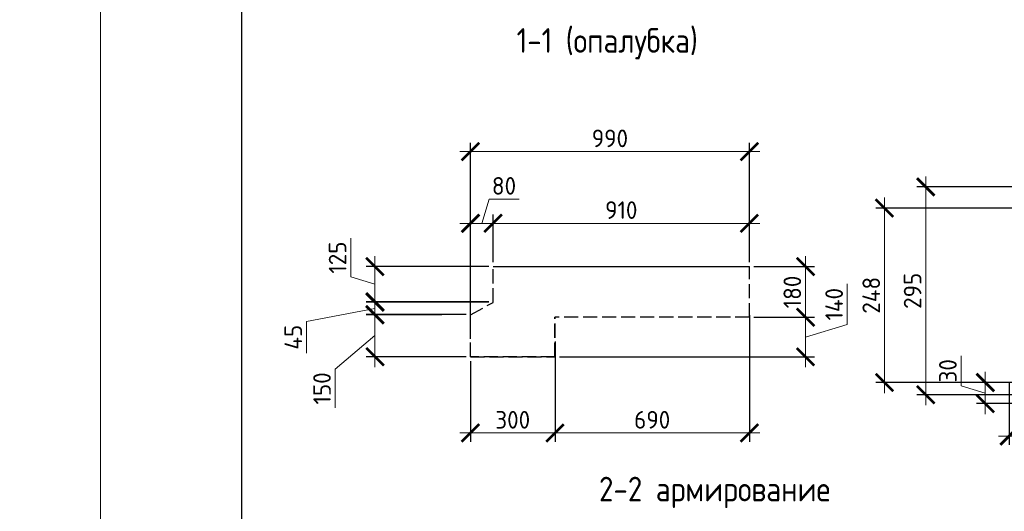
# Model space of a CAD drawing. Header units: millimetres. Extents: x 259029 to 2494469, y -731578 to -57567.
# Tile 215 of 253: x 468339 to 482318, y -503855 to -496876. Entities that reach past the tile are written whole.
import ezdxf
from ezdxf import colors
from ezdxf.entities.mleader import LeaderData, LeaderLine
from ezdxf.math import Vec2, Vec3

# ---------------------------------------------------------------- set-up
doc = ezdxf.new("R2010")
doc.units = ezdxf.units.MM
doc.linetypes.add('______2', pattern=[270, 200, -70])
doc.layers.get('Defpoints').update_dxf_attribs({"color": 140})
for name, color, linetype, lineweight in [('RAZMER', 100, 'Continuous', 15), ('Standard', 7, 'Continuous', 25), ('Выноски', 20, 'Continuous', 20), ('ПЛИТА', 152, 'Continuous', 35), ('РАЗРЕЗЫ', 10, 'Continuous', 60), ('Символы 0.20', 1, 'Continuous', 20), ('Текст', 41, 'Continuous', 30), ('ТОНКИЕ', 7, 'Continuous', 9)]:
    doc.layers.add(name, color=color, linetype=linetype, lineweight=lineweight)
doc.layers.add('ТОЛСТЫЕ_ОСНОВНЫЕ', color=6, linetype='Continuous')
doc.styles.add('ГОСТ', font='GOST_Common.ttf')
doc.dimstyles.new('ГОСТ', dxfattribs={"dimscale": 0, "dimtxt": 2.5, "dimasz": 2.5, "dimexe": 1.25, "dimexo": 0.625, "dimtad": 1, "dimdec": 0, "dimtxsty": 'ГОСТ', "dimblk": 'ARCHTICK', "dimcen": 2.5, "dimdle": 1.5, "dimclrd": 256, "dimclre": 256, "dimclrt": 256, "dimadec": 0, "dimazin": 0, "dimtfac": 1, "dimtdec": 0, "dimtmove": 1, "dimatfit": 3, "dimfxl": 2, "dimtfill": 1, "dimlwd": 0, "dimarcsym": 0})
doc.dimstyles.new('М10', dxfattribs={"dimscale": 0, "dimtxt": 2.5, "dimasz": 2.5, "dimexe": 1.25, "dimexo": 0.625, "dimtad": 1, "dimdec": 0, "dimlfac": 0.1, "dimtxsty": 'ГОСТ', "dimblk": 'ARCHTICK', "dimcen": 2.5, "dimdle": 1.5, "dimclrd": 256, "dimclre": 256, "dimclrt": 256, "dimadec": 0, "dimazin": 0, "dimtfac": 1, "dimtdec": 0, "dimtmove": 1, "dimatfit": 3, "dimfxl": 2, "dimtfill": 1, "dimlwd": -1, "dimarcsym": 0})

# ---------------------------------------------------------------- blocks, each defined once
blk = doc.blocks.new('*U87')
at = {"layer": 'ТОЛСТЫЕ_ОСНОВНЫЕ', "color": 6}
blk.add_lwpolyline([(20, 5), (415, 5), (415, 292), (20, 292)], close=True, dxfattribs=at)
at = {"layer": 'ТОНКИЕ'}
blk.add_lwpolyline([(0, 0), (420, 0), (420, 297), (0, 297)], close=True, dxfattribs=at)
blk = doc.blocks.new('_ArchTick')
at = {"color": 0, "linetype": 'ByBlock', "const_width": 0.15}
blk.add_lwpolyline([(-0.5, -0.5), (0.5, 0.5)], dxfattribs=at)
blk = doc.blocks.new('*D115')
at = {"layer": 'Defpoints', "color": 0, "lineweight": -2, "transparency": 16777216}
for p in [(478699, -498748), (478699, -500381), (474739, -501471)]:
    blk.add_point(p, dxfattribs=at)
at = {"layer": 'РАЗРЕЗЫ', "lineweight": -2, "transparency": 16777216}
for p, q in [((474739, -501408), (474739, -498623)), ((478699, -500318), (478699, -498623))]:
    blk.add_line(p, q, dxfattribs=at)
at = {"layer": 'РАЗРЕЗЫ', "lineweight": 0, "transparency": 16777216}
blk.add_line((474589, -498748), (478849, -498748), dxfattribs=at)
at = {"layer": 'РАЗРЕЗЫ', "lineweight": 0, "transparency": 16777216, "xscale": 250, "yscale": 250, "zscale": 250, "rotation": 180}
blk.add_blockref('_ArchTick', (474739, -498748), dxfattribs=at)
at = {"layer": 'РАЗРЕЗЫ', "lineweight": 0, "transparency": 16777216, "xscale": 250, "yscale": 250, "zscale": 250}
blk.add_blockref('_ArchTick', (478699, -498748), dxfattribs=at)
at = {"layer": 'РАЗРЕЗЫ', "lineweight": 0, "transparency": 16777216, "insert": (476719, -498561), "char_height": 250, "attachment_point": 5, "style": 'ГОСТ', "bg_fill": 3, "box_fill_scale": 1.1, "bg_fill_color": 256, "bg_fill_true_color": 13158600, "bg_fill_transparency": 0}
blk.add_mtext('990', dxfattribs=at)
blk = doc.blocks.new('*D116')
at = {"layer": 'Defpoints', "color": 0, "lineweight": -2, "transparency": 16777216}
for p in [(478699, -500381), (478699, -501101), (479496, -501101)]:
    blk.add_point(p, dxfattribs=at)
at = {"layer": 'РАЗРЕЗЫ', "lineweight": 0, "transparency": 16777216}
blk.add_line((479496, -500231), (479496, -501251), dxfattribs=at)
at = {"layer": 'РАЗРЕЗЫ', "lineweight": -2, "transparency": 16777216}
for p, q in [((478762, -500381), (479621, -500381)), ((478762, -501101), (479621, -501101))]:
    blk.add_line(p, q, dxfattribs=at)
at = {"layer": 'РАЗРЕЗЫ', "lineweight": 0, "transparency": 16777216, "xscale": 250, "yscale": 250, "zscale": 250}
for p, rotation in [((479496, -500381), 90), ((479496, -501101), 270)]:
    blk.add_blockref('_ArchTick', p, dxfattribs=dict(at, rotation=rotation))
at = {"layer": 'РАЗРЕЗЫ', "lineweight": 0, "transparency": 16777216, "insert": (479308, -500741), "char_height": 250, "attachment_point": 5, "rotation": 90, "style": 'ГОСТ', "bg_fill": 3, "box_fill_scale": 1.1, "bg_fill_color": 256, "bg_fill_true_color": 13158600, "bg_fill_transparency": 0}
blk.add_mtext('180', dxfattribs=at)
blk = doc.blocks.new('*D117')
at = {"layer": 'Defpoints', "color": 0, "lineweight": -2, "transparency": 16777216}
for p in [(478699, -501101), (475939, -501661), (479496, -501661)]:
    blk.add_point(p, dxfattribs=at)
at = {"layer": 'РАЗРЕЗЫ', "lineweight": 0, "transparency": 16777216}
for p, q in [((480089, -501203), (480089, -500628)), ((479496, -500951), (479496, -501811)), ((479496, -501381), (480089, -501203))]:
    blk.add_line(p, q, dxfattribs=at)
at = {"layer": 'РАЗРЕЗЫ', "lineweight": -2, "transparency": 16777216}
for p, q in [((478762, -501101), (479621, -501101)), ((476002, -501661), (479621, -501661))]:
    blk.add_line(p, q, dxfattribs=at)
at = {"layer": 'РАЗРЕЗЫ', "lineweight": 0, "transparency": 16777216, "xscale": 250, "yscale": 250, "zscale": 250}
for p, rotation in [((479496, -501101), 90), ((479496, -501661), 270)]:
    blk.add_blockref('_ArchTick', p, dxfattribs=dict(at, rotation=rotation))
at = {"layer": 'РАЗРЕЗЫ', "lineweight": 0, "transparency": 16777216, "insert": (479902, -500915), "char_height": 250, "attachment_point": 5, "rotation": 90, "style": 'ГОСТ', "bg_fill": 3, "box_fill_scale": 1.1, "bg_fill_color": 256, "bg_fill_true_color": 13158600, "bg_fill_transparency": 0}
blk.add_mtext('140', dxfattribs=at)
blk = doc.blocks.new('*D136')
at = {"layer": 'Defpoints', "color": 0, "lineweight": -2, "transparency": 16777216}
for p in [(474739, -501661), (475939, -501661), (475939, -502743)]:
    blk.add_point(p, dxfattribs=at)
at = {"layer": 'РАЗРЕЗЫ', "lineweight": -2, "transparency": 16777216}
for p, q in [((474739, -501723), (474739, -502868)), ((475939, -501723), (475939, -502868))]:
    blk.add_line(p, q, dxfattribs=at)
at = {"layer": 'РАЗРЕЗЫ', "lineweight": 0, "transparency": 16777216}
blk.add_line((474589, -502743), (476089, -502743), dxfattribs=at)
at = {"layer": 'РАЗРЕЗЫ', "lineweight": 0, "transparency": 16777216, "xscale": 250, "yscale": 250, "zscale": 250, "rotation": 180}
blk.add_blockref('_ArchTick', (474739, -502743), dxfattribs=at)
at = {"layer": 'РАЗРЕЗЫ', "lineweight": 0, "transparency": 16777216, "xscale": 250, "yscale": 250, "zscale": 250}
blk.add_blockref('_ArchTick', (475939, -502743), dxfattribs=at)
at = {"layer": 'РАЗРЕЗЫ', "lineweight": 0, "transparency": 16777216, "insert": (475339, -502556), "char_height": 250, "attachment_point": 5, "style": 'ГОСТ', "bg_fill": 3, "box_fill_scale": 1.1, "bg_fill_color": 256, "bg_fill_true_color": 13158600, "bg_fill_transparency": 0}
blk.add_mtext('300', dxfattribs=at)
blk = doc.blocks.new('*D137')
at = {"layer": 'Defpoints', "color": 0, "lineweight": -2, "transparency": 16777216}
for p in [(474739, -499767), (474739, -500381), (475060, -500381)]:
    blk.add_point(p, dxfattribs=at)
at = {"layer": 'РАЗРЕЗЫ', "lineweight": 0, "transparency": 16777216}
for p, q in [((474900, -499767), (475003, -499423)), ((475003, -499423), (475428, -499423)), ((475210, -499767), (474589, -499767))]:
    blk.add_line(p, q, dxfattribs=at)
at = {"layer": 'РАЗРЕЗЫ', "lineweight": -2, "transparency": 16777216}
for p, q in [((474739, -500318), (474739, -499642)), ((475060, -500318), (475060, -499642))]:
    blk.add_line(p, q, dxfattribs=at)
at = {"layer": 'РАЗРЕЗЫ', "lineweight": 0, "transparency": 16777216, "xscale": 250, "yscale": 250, "zscale": 250, "rotation": 180}
blk.add_blockref('_ArchTick', (474739, -499767), dxfattribs=at)
at = {"layer": 'РАЗРЕЗЫ', "lineweight": 0, "transparency": 16777216, "xscale": 250, "yscale": 250, "zscale": 250}
blk.add_blockref('_ArchTick', (475060, -499767), dxfattribs=at)
at = {"layer": 'РАЗРЕЗЫ', "lineweight": 0, "transparency": 16777216, "insert": (475215, -499235), "char_height": 250, "attachment_point": 5, "style": 'ГОСТ', "bg_fill": 3, "box_fill_scale": 1.1, "bg_fill_color": 256, "bg_fill_true_color": 13158600, "bg_fill_transparency": 0}
blk.add_mtext('80', dxfattribs=at)
blk = doc.blocks.new('*D138')
at = {"layer": 'Defpoints', "color": 0, "lineweight": -2, "transparency": 16777216}
for p in [(475060, -499867), (478699, -499767), (478699, -500049)]:
    blk.add_point(p, dxfattribs=at)
at = {"layer": 'РАЗРЕЗЫ', "lineweight": -2, "transparency": 16777216}
for p, q in [((475060, -499804), (475060, -499642)), ((478699, -499986), (478699, -499642))]:
    blk.add_line(p, q, dxfattribs=at)
at = {"layer": 'РАЗРЕЗЫ', "lineweight": 0, "transparency": 16777216}
blk.add_line((474910, -499767), (478849, -499767), dxfattribs=at)
at = {"layer": 'РАЗРЕЗЫ', "lineweight": 0, "transparency": 16777216, "xscale": 250, "yscale": 250, "zscale": 250, "rotation": 180}
blk.add_blockref('_ArchTick', (475060, -499767), dxfattribs=at)
at = {"layer": 'РАЗРЕЗЫ', "lineweight": 0, "transparency": 16777216, "xscale": 250, "yscale": 250, "zscale": 250}
blk.add_blockref('_ArchTick', (478699, -499767), dxfattribs=at)
at = {"layer": 'РАЗРЕЗЫ', "lineweight": 0, "transparency": 16777216, "insert": (476880, -499579), "char_height": 250, "attachment_point": 5, "style": 'ГОСТ', "bg_fill": 3, "box_fill_scale": 1.1, "bg_fill_color": 256, "bg_fill_true_color": 13158600, "bg_fill_transparency": 0}
blk.add_mtext('910', dxfattribs=at)
blk = doc.blocks.new('*D139')
at = {"layer": 'Defpoints', "color": 0, "lineweight": -2, "transparency": 16777216}
for p in [(478699, -501006), (475939, -501381), (478699, -502743)]:
    blk.add_point(p, dxfattribs=at)
at = {"layer": 'РАЗРЕЗЫ', "lineweight": -2, "transparency": 16777216}
for p, q in [((478699, -501069), (478699, -502868)), ((475939, -501443), (475939, -502868))]:
    blk.add_line(p, q, dxfattribs=at)
at = {"layer": 'РАЗРЕЗЫ', "lineweight": 0, "transparency": 16777216}
blk.add_line((475789, -502743), (478849, -502743), dxfattribs=at)
at = {"layer": 'РАЗРЕЗЫ', "lineweight": 0, "transparency": 16777216, "xscale": 250, "yscale": 250, "zscale": 250, "rotation": 180}
blk.add_blockref('_ArchTick', (475939, -502743), dxfattribs=at)
at = {"layer": 'РАЗРЕЗЫ', "lineweight": 0, "transparency": 16777216, "xscale": 250, "yscale": 250, "zscale": 250}
blk.add_blockref('_ArchTick', (478699, -502743), dxfattribs=at)
at = {"layer": 'РАЗРЕЗЫ', "lineweight": 0, "transparency": 16777216, "insert": (477319, -502556), "char_height": 250, "attachment_point": 5, "style": 'ГОСТ', "bg_fill": 3, "box_fill_scale": 1.1, "bg_fill_color": 256, "bg_fill_true_color": 13158600, "bg_fill_transparency": 0}
blk.add_mtext('690', dxfattribs=at)
blk = doc.blocks.new('*D140')
at = {"layer": 'Defpoints', "color": 0, "lineweight": -2, "transparency": 16777216}
for p in [(473383, -501062), (474739, -501062), (474739, -501661)]:
    blk.add_point(p, dxfattribs=at)
at = {"layer": 'РАЗРЕЗЫ', "lineweight": 0, "transparency": 16777216}
for p, q in [((473383, -501811), (473383, -500912)), ((473383, -501361), (472819, -501835)), ((472819, -501835), (472819, -502385))]:
    blk.add_line(p, q, dxfattribs=at)
at = {"layer": 'РАЗРЕЗЫ', "lineweight": -2, "transparency": 16777216}
for p, q in [((474677, -501062), (473258, -501062)), ((474677, -501661), (473258, -501661))]:
    blk.add_line(p, q, dxfattribs=at)
at = {"layer": 'РАЗРЕЗЫ', "lineweight": 0, "transparency": 16777216, "xscale": 250, "yscale": 250, "zscale": 250}
for p, rotation in [((473383, -501062), 90), ((473383, -501661), 270)]:
    blk.add_blockref('_ArchTick', p, dxfattribs=dict(at, rotation=rotation))
at = {"layer": 'РАЗРЕЗЫ', "lineweight": 0, "transparency": 16777216, "insert": (472631, -502110), "char_height": 250, "attachment_point": 5, "rotation": 90, "style": 'ГОСТ', "bg_fill": 3, "box_fill_scale": 1.1, "bg_fill_color": 256, "bg_fill_true_color": 13158600, "bg_fill_transparency": 0}
blk.add_mtext('150', dxfattribs=at)
blk = doc.blocks.new('*D141')
at = {"layer": 'Defpoints', "color": 0, "lineweight": -2, "transparency": 16777216}
for p in [(473383, -500887), (475060, -500887), (474393, -501065)]:
    blk.add_point(p, dxfattribs=at)
at = {"layer": 'РАЗРЕЗЫ', "lineweight": 0, "transparency": 16777216}
for p, q in [((473383, -501215), (473383, -500737)), ((473383, -500976), (472410, -501159)), ((472410, -501159), (472410, -501609))]:
    blk.add_line(p, q, dxfattribs=at)
at = {"layer": 'РАЗРЕЗЫ', "lineweight": -2, "transparency": 16777216}
for p, q in [((474998, -500887), (473258, -500887)), ((474330, -501065), (473258, -501065))]:
    blk.add_line(p, q, dxfattribs=at)
at = {"layer": 'РАЗРЕЗЫ', "lineweight": 0, "transparency": 16777216, "xscale": 250, "yscale": 250, "zscale": 250}
for p, rotation in [((473383, -500887), 90), ((473383, -501065), 270)]:
    blk.add_blockref('_ArchTick', p, dxfattribs=dict(at, rotation=rotation))
at = {"layer": 'РАЗРЕЗЫ', "lineweight": 0, "transparency": 16777216, "insert": (472223, -501384), "char_height": 250, "attachment_point": 5, "rotation": 90, "style": 'ГОСТ', "bg_fill": 3, "box_fill_scale": 1.1, "bg_fill_color": 256, "bg_fill_true_color": 13158600, "bg_fill_transparency": 0}
blk.add_mtext('45', dxfattribs=at)
blk = doc.blocks.new('*D142')
at = {"layer": 'Defpoints', "color": 0, "lineweight": -2, "transparency": 16777216}
for p in [(473383, -500381), (475060, -500381), (475060, -500881)]:
    blk.add_point(p, dxfattribs=at)
at = {"layer": 'РАЗРЕЗЫ', "lineweight": 0, "transparency": 16777216}
for p, q in [((473039, -500528), (473039, -499978)), ((473383, -501031), (473383, -500231)), ((473383, -500631), (473039, -500528))]:
    blk.add_line(p, q, dxfattribs=at)
at = {"layer": 'РАЗРЕЗЫ', "lineweight": -2, "transparency": 16777216}
for p, q in [((474998, -500381), (473258, -500381)), ((474998, -500881), (473258, -500881))]:
    blk.add_line(p, q, dxfattribs=at)
at = {"layer": 'РАЗРЕЗЫ', "lineweight": 0, "transparency": 16777216, "xscale": 250, "yscale": 250, "zscale": 250}
for p, rotation in [((473383, -500381), 90), ((473383, -500881), 270)]:
    blk.add_blockref('_ArchTick', p, dxfattribs=dict(at, rotation=rotation))
at = {"layer": 'РАЗРЕЗЫ', "lineweight": 0, "transparency": 16777216, "insert": (472852, -500253), "char_height": 250, "attachment_point": 5, "rotation": 90, "style": 'ГОСТ', "bg_fill": 3, "box_fill_scale": 1.1, "bg_fill_color": 256, "bg_fill_true_color": 13158600, "bg_fill_transparency": 0}
blk.add_mtext('125', dxfattribs=at)
blk = doc.blocks.new('*D146')
at = {"layer": 'Defpoints', "color": 0, "lineweight": -2, "ltscale": 100, "transparency": 16777216}
for p in [(482757, -502026), (482048, -502326), (482757, -502326)]:
    blk.add_point(p, dxfattribs=at)
at = {"layer": 'RAZMER', "ltscale": 100, "transparency": 16777216}
for p, q in [((481704, -502072), (481704, -501647)), ((482048, -501876), (482048, -502476)), ((482048, -502176), (481704, -502072))]:
    blk.add_line(p, q, dxfattribs=at)
at = {"layer": 'RAZMER', "lineweight": -2, "ltscale": 100, "transparency": 16777216}
for p, q in [((482695, -502026), (481923, -502026)), ((482695, -502326), (481923, -502326))]:
    blk.add_line(p, q, dxfattribs=at)
at = {"layer": 'RAZMER', "ltscale": 100, "transparency": 16777216, "xscale": 250, "yscale": 250, "zscale": 250}
for p, rotation in [((482048, -502026), 90), ((482048, -502326), 270)]:
    blk.add_blockref('_ArchTick', p, dxfattribs=dict(at, rotation=rotation))
at = {"layer": 'RAZMER', "ltscale": 100, "transparency": 16777216, "insert": (481517, -501860), "char_height": 250, "attachment_point": 5, "rotation": 90, "style": 'ГОСТ', "bg_fill": 3, "box_fill_scale": 1.1, "bg_fill_color": 256, "bg_fill_true_color": 13158600, "bg_fill_transparency": 0}
blk.add_mtext('30', dxfattribs=at)
blk = doc.blocks.new('*D148')
at = {"layer": 'Defpoints', "color": 0, "lineweight": -2, "ltscale": 100, "transparency": 16777216}
for p in [(482387, -501964), (482637, -501933), (482387, -502786)]:
    blk.add_point(p, dxfattribs=at)
at = {"layer": 'RAZMER', "lineweight": -2, "ltscale": 100, "transparency": 16777216}
for p, q in [((482387, -502027), (482387, -502911)), ((482637, -501996), (482637, -502911))]:
    blk.add_line(p, q, dxfattribs=at)
at = {"layer": 'RAZMER', "ltscale": 100, "transparency": 16777216}
for p, q in [((482787, -502786), (482237, -502786)), ((482512, -502786), (482690, -503379)), ((482690, -503379), (483115, -503379))]:
    blk.add_line(p, q, dxfattribs=at)
at = {"layer": 'RAZMER', "ltscale": 100, "transparency": 16777216, "xscale": 250, "yscale": 250, "zscale": 250, "rotation": 180}
blk.add_blockref('_ArchTick', (482387, -502786), dxfattribs=at)
at = {"layer": 'RAZMER', "ltscale": 100, "transparency": 16777216, "xscale": 250, "yscale": 250, "zscale": 250}
blk.add_blockref('_ArchTick', (482637, -502786), dxfattribs=at)
at = {"layer": 'RAZMER', "ltscale": 100, "transparency": 16777216, "insert": (482903, -503192), "char_height": 250, "attachment_point": 5, "style": 'ГОСТ', "bg_fill": 3, "box_fill_scale": 1.1, "bg_fill_color": 256, "bg_fill_true_color": 13158600, "bg_fill_transparency": 0}
blk.add_mtext('25', dxfattribs=at)
blk = doc.blocks.new('выаыв')
at = {"layer": 'Standard', "color": 7, "linetype": '______2', "lineweight": 30}
for p, q in [((483017, -472887), (483017, -472378)), ((486656, -473099), (486656, -472378)), ((482696, -473063), (483017, -472887)), ((482696, -473659), (482696, -473063)), ((483896, -473659), (483896, -473099)), ((486656, -473099), (483896, -473099)), ((482696, -473659), (482696, -473279)), ((483896, -473659), (482696, -473659)), ((483896, -473659), (482696, -473659)), ((482696, -473659), (483896, -473659)), ((483896, -473659), (482696, -473659))]:
    blk.add_line(p, q, dxfattribs=at)
at = {"layer": 'ПЛИТА', "color": 0, "lineweight": 30}
blk.add_line((483017, -472378), (486656, -472378), dxfattribs=at)
blk = doc.blocks.new('_None')
blk = doc.blocks.new('*D464')
at = {"layer": 'Defpoints', "color": 0, "lineweight": -2, "ltscale": 100, "transparency": 16777216}
for p in [(484277, -499250), (481203, -502200), (484277, -502200)]:
    blk.add_point(p, dxfattribs=at)
at = {"layer": 'RAZMER', "ltscale": 100, "transparency": 16777216}
blk.add_line((481203, -499100), (481203, -502350), dxfattribs=at)
at = {"layer": 'RAZMER', "lineweight": -2, "ltscale": 100, "transparency": 16777216}
for p, q in [((484214, -499250), (481078, -499250)), ((484214, -502200), (481078, -502200))]:
    blk.add_line(p, q, dxfattribs=at)
at = {"layer": 'RAZMER', "ltscale": 100, "transparency": 16777216, "xscale": 250, "yscale": 250, "zscale": 250}
for p, rotation in [((481203, -499250), 90), ((481203, -502200), 270)]:
    blk.add_blockref('_ArchTick', p, dxfattribs=dict(at, rotation=rotation))
at = {"layer": 'RAZMER', "ltscale": 100, "transparency": 16777216, "insert": (481016, -500725), "char_height": 250, "attachment_point": 5, "rotation": 90, "style": 'ГОСТ', "bg_fill": 3, "box_fill_scale": 1.1, "bg_fill_color": 256, "bg_fill_true_color": 13158600, "bg_fill_transparency": 0}
blk.add_mtext('295', dxfattribs=at)
blk = doc.blocks.new('*D465')
at = {"layer": 'Defpoints', "color": 0, "lineweight": -2, "ltscale": 100, "transparency": 16777216}
for p in [(480617, -499550), (484252, -499550), (484217, -502026)]:
    blk.add_point(p, dxfattribs=at)
at = {"layer": 'RAZMER', "ltscale": 100, "transparency": 16777216}
blk.add_line((480617, -502176), (480617, -499400), dxfattribs=at)
at = {"layer": 'RAZMER', "lineweight": -2, "ltscale": 100, "transparency": 16777216}
for p, q in [((484189, -499550), (480492, -499550)), ((484154, -502026), (480492, -502026))]:
    blk.add_line(p, q, dxfattribs=at)
at = {"layer": 'RAZMER', "ltscale": 100, "transparency": 16777216, "xscale": 250, "yscale": 250, "zscale": 250}
for p, rotation in [((480617, -499550), 90), ((480617, -502026), 270)]:
    blk.add_blockref('_ArchTick', p, dxfattribs=dict(at, rotation=rotation))
at = {"layer": 'RAZMER', "ltscale": 100, "transparency": 16777216, "insert": (480429, -500788), "char_height": 250, "attachment_point": 5, "rotation": 90, "style": 'ГОСТ', "bg_fill": 3, "box_fill_scale": 1.1, "bg_fill_color": 256, "bg_fill_true_color": 13158600, "bg_fill_transparency": 0}
blk.add_mtext('248', dxfattribs=at)

msp = doc.modelspace()

# ---------------------------------------------------------------- linework, layer by layer
at = {"layer": 'Standard', "color": 7, "linetype": '______2', "lineweight": 30}
for p, q in [((475060.2, -500888.7), (475060.2, -500380.5)), ((478699.2, -501100.7), (478699.2, -500380.5)), ((474739.2, -501065.2), (475060.2, -500888.7)), ((474739.2, -501660.7), (474739.2, -501079.4)), ((475939.2, -501660.7), (475939.2, -501100.7)), ((478699.2, -501100.7), (475939.2, -501100.7)), ((474739.2, -501660.7), (474739.2, -501280.7)), ((475939.2, -501660.7), (474739.2, -501660.7)), ((475939.2, -501660.7), (474739.2, -501660.7)), ((474739.2, -501660.7), (475939.2, -501660.7)), ((475939.2, -501660.7), (474739.2, -501660.7))]:
    msp.add_line(p, q, dxfattribs=at)
at = {"layer": 'ПЛИТА', "color": 0, "lineweight": 30}
msp.add_line((475060.2, -500380.5), (478699.2, -500380.5), dxfattribs=at)

# ---------------------------------------------------------------- block references
at = {"xscale": 100, "yscale": 100, "zscale": 100}
msp.add_blockref('*U87', (469488.3, -513960.7), dxfattribs=at)

# ---------------------------------------------------------------- texts
at = {"layer": 'Текст', "ltscale": 6, "char_height": 350, "width": 9466.585, "attachment_point": 2, "style": 'ГОСТ'}
for s, insert in [('{\\W0.9;1-1 (опалубка)}', (476681, -496995.2)), ('{\\W0.9;2-2 армирование}', (478206, -503364.3))]:
    msp.add_mtext(s, dxfattribs=dict(at, insert=insert))

# ---------------------------------------------------------------- leaders
at = {"layer": 'Символы 0.20'}
ml = msp.add_multileader_mtext('Standard', dxfattribs=at)
ml.set_content('2(л.6)', color=256, style='ГОСТ')
ml.set_leader_properties(color=256, linetype='ByLayer', lineweight=-1)
ml.set_arrow_properties(name='NONE')
ml.build(insert=Vec2(0, 0))
ml.multileader.update_dxf_attribs({"text_left_attachment_type": 6, "text_right_attachment_type": 6, "dogleg_length": 0.25, "arrow_head_size": 200, "scale": 100})
ctx = ml.context
ctx.base_point, ctx.scale, ctx.char_height, ctx.arrow_head_size, ctx.landing_gap_size, ctx.plane_origin = Vec3(371921.2, -497975.7), 100, 250, 200, 25, Vec3(374250.6, -497912.8)
ctx.left_attachment, ctx.right_attachment = 6, 6
notes = []
notes.append((ctx, [(1, (1, 1, 0), (372746.2, -497975.7), (-1, 0), 25, [(0, [(372734.6, -497201.1)], 0, [])])]))
ctx.mtext.insert, ctx.mtext.width, ctx.mtext.defined_height, ctx.mtext.flow_direction = Vec3(371946.2, -497675.7), 1094.387, 742.8, 5
for ctx, leaders in notes:
    for number, flags, end, landing, length, lines in leaders:
        leader = LeaderData()
        leader.index, (leader.has_last_leader_line, leader.has_dogleg_vector, leader.attachment_direction) = number, flags
        leader.last_leader_point, leader.dogleg_vector, leader.dogleg_length = Vec3(end), Vec3(landing), length
        for number, points, colour, breaks in lines:
            line = LeaderLine()
            line.index, line.vertices, line.color, line.breaks = number, Vec3.list(points), colors.encode_raw_color(colour), breaks
            leader.lines.append(line)
        ctx.leaders.append(leader)

# ---------------------------------------------------------------- next in the draw order: dimensions: what is measured, and where the dimension line sits
at = {"layer": 'RAZMER', "color": 30, "ltscale": 100}
dim = msp.add_linear_dim(base=(482048, -502325.5), p1=(482757, -502025.5), p2=(482757, -502325.5), angle=90, dimstyle='М10', override={"dimscale": 100, "dimtix": 0, "dimtofl": 1, "dimtmove": 1, "dimatfit": 3}, dxfattribs=at)
dim.commit()
dim.dimension.update_dxf_attribs({"geometry": '*D146', "text_midpoint": (481516.7, -502009.9)})
at = {"layer": 'РАЗРЕЗЫ', "color": 0, "lineweight": 0}
dim = msp.add_linear_dim(base=(478699.2, -498748.2), p1=(474739.2, -501470.7), p2=(478699.2, -500380.7), angle=180, dimstyle='ГОСТ', override={"dimscale": 100, "dimlfac": 0.25, "dimtix": 0, "dimtofl": 1, "dimtmove": 1, "dimatfit": 3}, dxfattribs=at)
dim.commit()
dim.dimension.update_dxf_attribs({"geometry": '*D115', "text_midpoint": (476719.2, -498560.7)})

# ---------------------------------------------------------------- next in the draw order: dimensions: what is measured, and where the dimension line sits
at = {"layer": 'RAZMER', "color": 30, "ltscale": 100}
dim = msp.add_linear_dim(base=(482387, -502785.6), p1=(482637, -501933.4), p2=(482387, -501964.2), dimstyle='М10', override={"dimscale": 100, "dimtix": 0, "dimtofl": 1, "dimtmove": 1, "dimatfit": 3}, dxfattribs=at)
dim.commit()
dim.dimension.update_dxf_attribs({"geometry": '*D148', "text_midpoint": (482752.6, -503191.9)})
at = {"layer": 'РАЗРЕЗЫ', "color": 0, "lineweight": 0}
for base, p1, p2, angle, picture, middle in [((474739.2, -499766.7), (475060.2, -500380.5), (474739.2, -500380.5), 180, '*D137', (475065.3, -499235.4)), ((479495.5, -501100.7), (478699.2, -500380.7), (478699.2, -501100.7), 90, '*D116', (479308, -500740.7))]:
    dim = msp.add_linear_dim(base=base, p1=p1, p2=p2, angle=angle, dimstyle='ГОСТ', override={"dimscale": 100, "dimlfac": 0.25, "dimtix": 0, "dimtofl": 1, "dimtmove": 1, "dimatfit": 3}, dxfattribs=at)
    dim.commit()
    dim.dimension.update_dxf_attribs({"geometry": picture, "text_midpoint": middle})

# ---------------------------------------------------------------- next in the draw order: dimensions: what is measured, and where the dimension line sits
for base, p1, p2, angle, picture, middle in [((478699.2, -499766.7), (475060.2, -499867), (478699.2, -500048.7), 180, '*D138', (476879.7, -499579.2)), ((479495.5, -501660.7), (478699.2, -501100.7), (475939.2, -501660.7), 90, '*D117', (479901.8, -501140.1))]:
    dim = msp.add_linear_dim(base=base, p1=p1, p2=p2, angle=angle, dimstyle='ГОСТ', override={"dimscale": 100, "dimlfac": 0.25, "dimtix": 0, "dimtofl": 1, "dimtmove": 1, "dimatfit": 3}, dxfattribs=at)
    dim.commit()
    dim.dimension.update_dxf_attribs({"geometry": picture, "text_midpoint": middle})

# ---------------------------------------------------------------- next in the draw order: dimensions: what is measured, and where the dimension line sits
dim = msp.add_linear_dim(base=(475939.2, -502743.3), p1=(474739.2, -501660.7), p2=(475939.2, -501660.7), angle=180, dimstyle='ГОСТ', override={"dimscale": 100, "dimlfac": 0.25, "dimtix": 0, "dimtofl": 1, "dimtmove": 1, "dimatfit": 3}, dxfattribs=at)
dim.commit()
dim.dimension.update_dxf_attribs({"geometry": '*D136', "text_midpoint": (475339.2, -502555.8)})

# ---------------------------------------------------------------- next in the draw order: dimensions: what is measured, and where the dimension line sits
dim = msp.add_linear_dim(base=(473382.9, -501062.2), p1=(474739.2, -501660.7), p2=(474739.2, -501062.2), angle=90, dimstyle='ГОСТ', override={"dimscale": 100, "dimlfac": 0.25, "dimtix": 0, "dimtofl": 1, "dimtmove": 1, "dimatfit": 3}, dxfattribs=at)
dim.commit()
dim.dimension.update_dxf_attribs({"geometry": '*D140', "text_midpoint": (472818.5, -501897), "dimtype": 160})
dim = msp.add_linear_dim(base=(478699.2, -502743.3), p1=(475939.2, -501380.7), p2=(478699.2, -501006.3), angle=180, dimstyle='ГОСТ', override={"dimscale": 100, "dimlfac": 0.25, "dimtix": 0, "dimtofl": 1, "dimtmove": 1, "dimatfit": 3}, dxfattribs=at)
dim.commit()
dim.dimension.update_dxf_attribs({"geometry": '*D139', "text_midpoint": (477319.2, -502555.8)})

# ---------------------------------------------------------------- next in the draw order: texts
at = {"layer": 'Выноски'}
note = msp.add_mtext_static_columns([''] * 2, width=19641.405, gutter_width=8167.2, height=0, dxfattribs=dict(at, insert=(385740.7, -502617.6), char_height=250, attachment_point=1, style='ГОСТ'))
for column, words in zip([note] + note.columns.linked_columns, ['\\pi10527.89954; \\P\\pi570.45,l346.2,t2000;1.^IОбщие указания см. лист 1. {\\H1.46663x; }\\P2.^IМонтажные узлы 1;2;3;4;6;7;8 см. лист{\\C0; 7.\\H1.45562x; \\H0.68699x;\\P}3.^IСварку производить согласно СП70.1330.2011 электродами Э42 ГОСТ 9467-75*.{\\H1.45929x; }\\P4.^IВсе металлические конструкции окрасить эмалью ПФ-1189 по ГОСТ 6465-79 в два слоя. Эмаль наносить на {\\H1.45807x; }\\P\\pi0,t346.2;грунтовку ГФ-021 по ГОСТ 25129-82 (первый слой - на заводе-изготовителе, второй слой - на монтаже).{\\H1.65848x; }\\P\\pi570.45,t2000;5.^IОгнезащиту металлических косоуров см.л. 9.{\\H1.19167x; }\\P6.^IДлину швов принимать по длине сопряжения свариваемых элементов. все катеты сварных швов принимать {\\H1.54728x; }\\P\\pi0,t346.2;высотой 6 мм, кроме оговоренных.{\\H1.42874x; }\\P\\pi570.45,t2000;7.^IМонтаж стальных конструкций производить в соответствии с указаниями СП 70.1333.0.2012"Несущие и {\\H1.46825x; }\\P\\pi0,t346.2;ограждающие конструкции".{\\H1.45508x; }\\P\\pi570.45,t2000;8.^IЖелезобетонные изделия монтировать на цем-песчаном растворе М100 толщ. 10мм.{\\H1.46099x; }\\P{\\C0;9.^IНа разрезах 1-1;2-2 отметки чистого пола.\\H1.45599x; \\H0.68682x;\\P\\pi10570.70257,l0,tz;\\H1.82587x; \\H0.54768x;\\P\\H1.55804x; \\H0.64183x;\\P\\H1.64732x; \\H0.60705x;\\P\\pi812.5,l41.6675;\\H1.23836x; \\H0.80752x;\\P}', '']):
    column.text = words

# ---------------------------------------------------------------- next in the draw order: dimensions: what is measured, and where the dimension line sits
at = {"layer": 'РАЗРЕЗЫ', "color": 0, "lineweight": 0}
dim = msp.add_linear_dim(base=(473382.9, -500886.7), p1=(474392.9, -501065.2), p2=(475060.2, -500886.7), angle=90, dimstyle='ГОСТ', override={"dimscale": 100, "dimlfac": 0.25, "dimtix": 0, "dimtofl": 1, "dimtmove": 1, "dimatfit": 3}, dxfattribs=at)
dim.commit()
dim.dimension.update_dxf_attribs({"geometry": '*D141', "text_midpoint": (472410.1, -501221.5), "dimtype": 160})

# ---------------------------------------------------------------- next in the draw order: dimensions: what is measured, and where the dimension line sits
dim = msp.add_linear_dim(base=(473382.9, -500380.5), p1=(475060.2, -500880.7), p2=(475060.2, -500380.5), angle=90, dimstyle='ГОСТ', override={"dimscale": 100, "dimlfac": 0.25, "dimtix": 0, "dimtofl": 1, "dimtmove": 1, "dimatfit": 3}, dxfattribs=at)
dim.commit()
dim.dimension.update_dxf_attribs({"geometry": '*D142', "text_midpoint": (472851.7, -500465)})

# ---------------------------------------------------------------- next in the draw order: block references
at = {"layer": 'РАЗРЕЗЫ', "color": 2, "lineweight": -2}
msp.add_blockref('выаыв', (-7957.1, -28002.2), dxfattribs=at)

# ---------------------------------------------------------------- next in the draw order: leaders
at = {"layer": 'Символы 0.20'}
ml = msp.add_multileader_mtext('Standard', dxfattribs=at)
ml.set_content('4(л.6)', color=256, style='ГОСТ')
ml.set_leader_properties(color=256, linetype='ByLayer', lineweight=-1)
ml.set_arrow_properties(name='NONE')
ml.build(insert=Vec2(0, 0))
ml.multileader.update_dxf_attribs({"text_left_attachment_type": 6, "text_right_attachment_type": 6, "dogleg_length": 0.25, "arrow_head_size": 200, "scale": 100})
ctx = ml.context
ctx.base_point, ctx.scale, ctx.char_height, ctx.arrow_head_size, ctx.landing_gap_size, ctx.plane_origin = Vec3(371759.6, -499158.6), 100, 250, 200, 25, Vec3(374250.6, -501442.8)
ctx.left_attachment, ctx.right_attachment = 6, 6
notes = []
notes.append((ctx, [(1, (1, 1, 0), (372609.6, -499158.6), (-1, 0), 25, [(0, [(372767.4, -499932.5)], 0, [])])]))
ctx.mtext.insert, ctx.mtext.width, ctx.mtext.defined_height, ctx.mtext.flow_direction = Vec3(371784.6, -498858.6), 1094.387, 742.8, 5
for ctx, leaders in notes:
    for number, flags, end, landing, length, lines in leaders:
        leader = LeaderData()
        leader.index, (leader.has_last_leader_line, leader.has_dogleg_vector, leader.attachment_direction) = number, flags
        leader.last_leader_point, leader.dogleg_vector, leader.dogleg_length = Vec3(end), Vec3(landing), length
        for number, points, colour, breaks in lines:
            line = LeaderLine()
            line.index, line.vertices, line.color, line.breaks = number, Vec3.list(points), colors.encode_raw_color(colour), breaks
            leader.lines.append(line)
        ctx.leaders.append(leader)

# ---------------------------------------------------------------- next in the draw order: dimensions: what is measured, and where the dimension line sits
at = {"layer": 'RAZMER', "color": 30, "ltscale": 100}
dim = msp.add_linear_dim(base=(481203.1, -502200.1), p1=(484276.6, -499250.1), p2=(484276.6, -502200.1), angle=90, dimstyle='М10', override={"dimscale": 100, "dimtix": 0, "dimtofl": 1, "dimtmove": 1, "dimatfit": 3}, dxfattribs=at)
dim.commit()
dim.dimension.update_dxf_attribs({"geometry": '*D464', "text_midpoint": (481015.6, -500725.1)})

# ---------------------------------------------------------------- next in the draw order: dimensions: what is measured, and where the dimension line sits
dim = msp.add_linear_dim(base=(480616.9, -499550.1), p1=(484216.6, -502025.5), p2=(484251.6, -499550.1), angle=90, dimstyle='М10', override={"dimscale": 100, "dimtix": 0, "dimtofl": 1, "dimtmove": 1, "dimatfit": 3}, dxfattribs=at)
dim.commit()
dim.dimension.update_dxf_attribs({"geometry": '*D465', "text_midpoint": (480429.4, -500787.8)})

doc.saveas('drawing.dxf')
